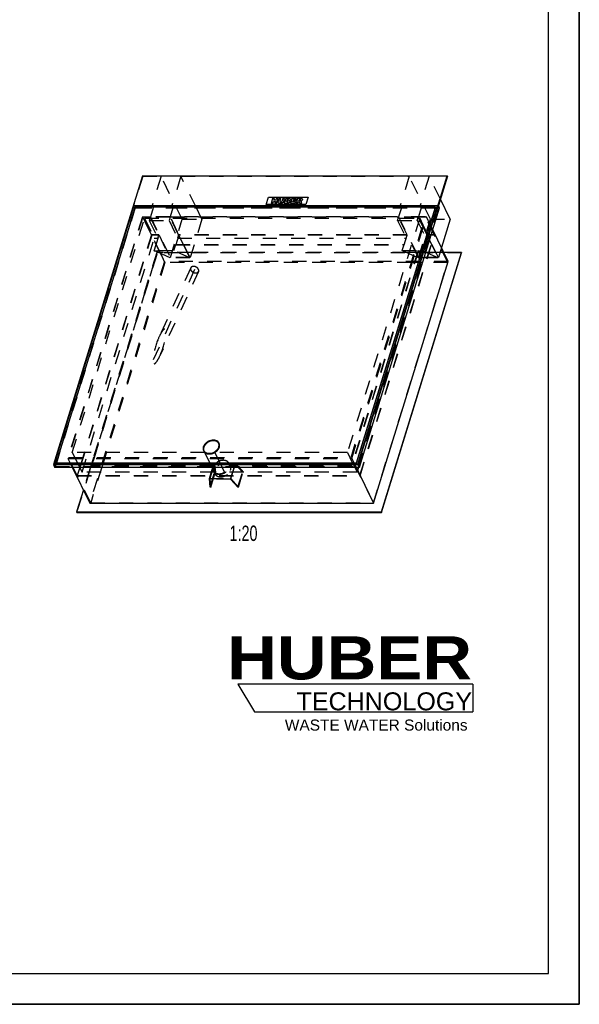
# Model space of a CAD drawing. Header units: millimetres. Extents: x 0 to 8400, y 0 to 5940.
# Tile 4 of 5: x 6577 to 8400, y 0 to 3206. Entities that reach past the tile are written whole.
import ezdxf

# ---------------------------------------------------------------- set-up
doc = ezdxf.new("R2010")
doc.units = ezdxf.units.MM
doc.header["$LTSCALE"] = 462
doc.linetypes.add('HIDDEN', pattern=[0.2, 0.1, -0.1])
doc.layers.get('0').update_dxf_attribs({"linetype": 'CONTINUOUS'})
for name, color, linetype in [('_ACHSEN', 7, 'CONTINUOUS'), ('_KURVEN', 7, 'CONTINUOUS'), ('_ZEICHNUNGSELEM', 7, 'CONTINUOUS'), ('DEFAULT_2', 8, 'HIDDEN'), ('HUBER_Logo_BL2', 7, 'CONTINUOUS')]:
    doc.layers.add(name, color=color, linetype=linetype)
doc.styles.get("Standard").update_dxf_attribs({"font": 'txt', "width": 0.7})
doc.styles.add('TEXTSTYLE_2', font='ariblk.ttf')
doc.styles.add('TEXTSTYLE_3', font='arial.ttf')

# ---------------------------------------------------------------- blocks, each defined once
blk = doc.blocks.new('HUBER_LOGO_BL2', base_point=(7675, 1007.5))
at = {"layer": 'HUBER_Logo_BL2', "color": 5, "linetype": 'CONTINUOUS'}
for p, q in [((8052.9, 1042), (7287.9, 1042)), ((7287.9, 1042), (7341.9, 952)), ((8052.9, 1042), (8052.9, 952)), ((7341.9, 952), (8052.9, 952))]:
    blk.add_line(p, q, dxfattribs=at)
at = {"layer": 'HUBER_Logo_BL2', "color": 2, "linetype": 'CONTINUOUS', "attachment_point": 3, "line_spacing_factor": 0.78}
for s, insert, char_height, width, style in [('HUBER\\P\\fArial;\\H58.5;TECHNOLOGY ', (8050.7, 1198.2), 140.4, 775.343, 'TEXTSTYLE_2'), ('WASTE WATER Solutions', (8036, 927.2), 36, 594.067, 'TEXTSTYLE_3')]:
    blk.add_mtext(s, dxfattribs=dict(at, insert=insert, char_height=char_height, width=width, style=style))

msp = doc.modelspace()

# ---------------------------------------------------------------- linework, layer by layer
at = {"color": 7, "linetype": 'CONTINUOUS'}
for p, q in [((8400, 0), (8400, 5940)), ((6977.08, 2697.1), (6686.6, 1757.11)), ((6977.08, 2697.1), (7969.98, 2697.1)), ((7679.5, 1757.11), (7969.98, 2697.1)), ((7970.59, 2695.85), (7941.06, 2600.29)), ((7970.59, 2695.85), (7969.98, 2697.1)), ((6948.9, 2599.97), (6688.92, 1758.67)), ((7938.12, 2599.97), (6948.9, 2599.97)), ((6952.29, 2593.06), (6948.9, 2599.97)), ((7678.14, 1758.67), (7938.12, 2599.97)), ((7944.72, 2592.83), (7941.06, 2600.29)), ((7979.36, 2555.99), (7947.46, 2621)), ((6952.98, 2595.27), (6695.9, 1763.37)), ((7931.14, 2595.27), (6952.98, 2595.27)), ((7674.07, 1763.37), (7931.14, 2595.27)), ((7674.68, 1762.13), (7931.75, 2594.02)), ((7683.77, 1748.4), (7944.72, 2592.83)), ((7931.14, 2595.27), (7931.75, 2594.02)), ((7935.82, 2592.51), (7931.28, 2592.51)), ((7979.36, 2555.99), (7950.83, 2463.69)), ((7973.06, 2418.39), (7922.59, 2521.23)), ((7755.15, 1602.95), (8016.1, 2447.37)), ((7755.76, 1601.7), (8016.71, 2446.13)), ((8016.1, 2447.37), (7958.84, 2447.37)), ((8016.1, 2447.37), (8016.71, 2446.13)), ((7730.03, 1631.93), (7973.06, 2418.39)), ((7177.33, 1801.93), (7176.72, 1803.18)), ((7225.81, 1825.72), (7225.2, 1826.97)), ((6695.9, 1763.37), (6696.51, 1762.13)), ((6695.9, 1763.37), (7674.07, 1763.37)), ((7674.07, 1763.37), (7674.68, 1762.13)), ((6686.6, 1757.11), (6690.87, 1748.4)), ((6686.6, 1757.11), (7679.5, 1757.11)), ((6688.92, 1758.67), (7678.14, 1758.67)), ((6690.87, 1748.4), (7683.77, 1748.4)), ((6696.17, 1762.82), (6694.89, 1758.67)), ((6696.51, 1762.13), (7674.68, 1762.13)), ((6748.13, 1748.4), (6805.28, 1631.93)), ((7672.87, 1748.4), (7730.03, 1631.93)), ((7679.5, 1757.11), (7683.77, 1748.4)), ((6784.37, 1674.54), (6762.25, 1602.95)), ((6762.25, 1602.95), (6762.86, 1601.7)), ((6762.25, 1602.95), (7755.15, 1602.95)), ((6805.28, 1631.93), (7730.03, 1631.93)), ((7755.15, 1602.95), (7755.76, 1601.7)), ((6762.86, 1601.7), (7755.76, 1601.7)), ((0, 0), (8400, 0))]:
    msp.add_line(p, q, dxfattribs=at)
at = {"color": 3, "linetype": 'CONTINUOUS'}
for p, q in [((8400, 5940), (8400, 0)), ((8400, 0), (0, 0))]:
    msp.add_line(p, q, dxfattribs=at)
at = {"color": 5, "linetype": 'CONTINUOUS'}
for p, q in [((8300, 100), (8300, 5840)), ((100, 100), (8300, 100))]:
    msp.add_line(p, q, dxfattribs=at)
at = {"color": 7, "linetype": 'CONTINUOUS'}
for points, knots in [([(7207.5, 1836.22), (7203.99, 1836.22), (7196.81, 1834.95), (7188.72, 1830.87), (7183.17, 1826.32), (7178.77, 1821.34), (7176.48, 1816.88), (7175.75, 1813.83)], [0, 0, 0, 0, 0.2546281, 0.5187276, 0.6482987, 0.772853, 1, 1, 1, 1]), ([(7225.2, 1826.97), (7224.5, 1828.39), (7222.55, 1831.08), (7218.36, 1834.05), (7213.2, 1835.85), (7209.44, 1836.22), (7207.5, 1836.22)], [0, 0, 0, 0, 0.2268552, 0.4650458, 0.7220539, 1, 1, 1, 1]), ([(7175.75, 1813.83), (7175.32, 1812.02), (7174.97, 1808.34), (7175.95, 1804.76), (7176.72, 1803.18)], [0, 0, 0, 0, 0.5145726, 1, 1, 1, 1]), ([(7176.72, 1803.18), (7177.42, 1801.75), (7179.38, 1799.06), (7183.56, 1796.1), (7188.72, 1794.29), (7192.48, 1793.92), (7194.43, 1793.92)], [0, 0, 0, 0, 0.2268552, 0.4650458, 0.7220539, 1, 1, 1, 1]), ([(7194.43, 1793.92), (7199.12, 1793.92), (7206.32, 1795.62), (7214.61, 1800.3), (7219.97, 1804.91), (7224, 1810.25), (7226.4, 1816), (7226.96, 1821.76), (7225.98, 1825.38), (7225.2, 1826.97)], [0, 0, 0, 0, 0.2699398, 0.4094269, 0.5451067, 0.6729258, 0.7905546, 0.8983622, 1, 1, 1, 1])]:
    msp.add_open_spline(points, degree=3, knots=knots, dxfattribs=at)
at = {"layer": '_ACHSEN', "color": 8, "linetype": 'HIDDEN'}
for p, q in [((7226.71, 1826.16), (7226.1, 1827.41)), ((7179.85, 1796.99), (6748.27, 1796.99)), ((7176.43, 1801.49), (7175.82, 1802.74)), ((7188.09, 1780.2), (7179.85, 1796.99)), ((7644.46, 1796.99), (7212.89, 1796.99)), ((7221.13, 1780.2), (7212.89, 1796.99)), ((7196.95, 1762.13), (7188.09, 1780.2)), ((7229.99, 1762.13), (7221.13, 1780.2)), ((7211.57, 1732.34), (6780, 1732.34)), ((7209.13, 1753.1), (6810.82, 1753.1)), ((7209.74, 1751.85), (6811.43, 1751.85)), ((7198.65, 1758.67), (7196.95, 1762.13)), ((7203.69, 1748.4), (7198.65, 1758.67)), ((7211.57, 1732.34), (7203.69, 1748.4)), ((7213.04, 1726.9), (7208.77, 1735.6)), ((7209.74, 1751.85), (7209.13, 1753.1)), ((7231.69, 1758.67), (7229.99, 1762.13)), ((7236.73, 1748.4), (7231.69, 1758.67)), ((7244.61, 1732.34), (7236.73, 1748.4)), ((7676.19, 1732.34), (7244.61, 1732.34)), ((7259.83, 1758.67), (7258.43, 1761.52)), ((7263.31, 1751.57), (7259.83, 1758.67)), ((7658.19, 1753.1), (7259.88, 1753.1)), ((7260.49, 1751.85), (7259.88, 1753.1)), ((7658.8, 1751.85), (7260.49, 1751.85))]:
    msp.add_line(p, q, dxfattribs=at)
at = {"layer": '_ACHSEN', "color": 7, "linetype": 'CONTINUOUS'}
for centre, start, end in [((7213.58, 1819.72), 28.54658, 31.54782), ((7189.57, 1807.94), 200.72912, 203.38265)]:
    msp.add_arc(centre, 14.63, start, end, dxfattribs=at)
at = {"layer": '_ACHSEN', "color": 8, "linetype": 'HIDDEN'}
for centre, radius, start, end in [((7195.99, 1807.58), 21.15, 162.82507, 164.23364), ((7189.53, 1807.92), 14.59, 203.3836, 206.13797), ((7213.62, 1819.74), 14.58, 26.13886, 28.54528), ((7208.08, 1819.56), 19.23, 346.49786, 348.05531), ((7250.03, 1745.07), 14.79, 13.0439, 26.0848)]:
    msp.add_arc(centre, radius, start, end, dxfattribs=at)
at = {"layer": '_ACHSEN', "color": 7, "linetype": 'CONTINUOUS'}
for points, knots in [([(7226.1, 1827.41), (7225.63, 1828.37), (7224.45, 1830.22), (7221.25, 1833.42), (7215.76, 1836.25), (7208.01, 1837.37), (7199.64, 1836.33), (7192.8, 1833.78), (7187.71, 1830.81), (7181.13, 1825.89), (7176.73, 1820.13), (7175.17, 1815.07)], [0, 0, 0, 0, 0.0509115, 0.1029645, 0.2135632, 0.3362482, 0.4697974, 0.6094202, 0.6796156, 0.7488696, 1, 1, 1, 1]), ([(7226.04, 1827.37), (7225.13, 1828.85), (7222.68, 1831.59), (7219.5, 1833.37), (7217.78, 1834.06)], [0, 0, 0, 0, 0.4842044, 1, 1, 1, 1]), ([(7226.75, 1815.07), (7227.39, 1817.14), (7227.87, 1820.4), (7227.25, 1824.58), (7226.54, 1826.5), (7226.1, 1827.41)], [0, 0, 0, 0, 0.5161113, 0.7604342, 1, 1, 1, 1]), ([(7175.17, 1815.07), (7174.53, 1813), (7174.05, 1809.75), (7174.67, 1805.57), (7175.38, 1803.64), (7175.82, 1802.74)], [0, 0, 0, 0, 0.5161113, 0.7604342, 1, 1, 1, 1]), ([(7175.63, 1813.33), (7175.13, 1811.56), (7174.61, 1807.97), (7175.27, 1804.38), (7175.89, 1802.76)], [0, 0, 0, 0, 0.5156782, 1, 1, 1, 1]), ([(7175.82, 1802.74), (7176.3, 1801.77), (7177.47, 1799.93), (7180.68, 1796.72), (7186.16, 1793.9), (7193.92, 1792.78), (7202.28, 1793.81), (7209.12, 1796.36), (7214.21, 1799.33), (7220.79, 1804.25), (7225.19, 1810.02), (7226.75, 1815.07)], [0, 0, 0, 0, 0.0509115, 0.1029645, 0.2135632, 0.3362482, 0.4697974, 0.6094202, 0.6796156, 0.7488696, 1, 1, 1, 1]), ([(7177.33, 1801.93), (7178.08, 1800.42), (7180.2, 1797.57), (7183.14, 1795.61), (7184.75, 1794.84)], [0, 0, 0, 0, 0.4864183, 1, 1, 1, 1]), ([(7226.9, 1815.58), (7227.26, 1817.31), (7227.51, 1820.82), (7226.55, 1824.22), (7225.81, 1825.72)], [0, 0, 0, 0, 0.5134471, 1, 1, 1, 1])]:
    msp.add_open_spline(points, degree=3, knots=knots, dxfattribs=at)
at = {"layer": '_ACHSEN', "color": 8, "linetype": 'HIDDEN'}
for points, knots in [([(7208.11, 1834.98), (7203.41, 1834.98), (7196.21, 1833.28), (7187.92, 1828.6), (7182.56, 1823.99), (7178.54, 1818.65), (7176.13, 1812.9), (7175.58, 1807.14), (7176.55, 1803.52), (7177.33, 1801.93)], [0, 0, 0, 0, 0.2699398, 0.4094269, 0.5451067, 0.6729258, 0.7905546, 0.8983622, 1, 1, 1, 1]), ([(7217.78, 1834.06), (7214.06, 1835.55), (7207.59, 1836.21), (7199.21, 1834.67), (7192.84, 1832.27), (7186.97, 1828.78), (7180.52, 1823.17), (7176.97, 1817.68), (7175.78, 1813.83)], [0, 0, 0, 0, 0.2352861, 0.3651691, 0.4989674, 0.6329248, 0.7632601, 1, 1, 1, 1]), ([(7225.81, 1825.72), (7225.11, 1827.15), (7223.16, 1829.84), (7218.97, 1832.8), (7213.81, 1834.61), (7210.05, 1834.98), (7208.11, 1834.98)], [0, 0, 0, 0, 0.2268552, 0.4650458, 0.7220539, 1, 1, 1, 1]), ([(7176.43, 1801.49), (7176.64, 1801.07), (7177.55, 1799.42), (7178.79, 1797.94), (7179.85, 1796.99)], [0, 0, 0, 0, 0.2478635, 1, 1, 1, 1]), ([(7179.85, 1796.99), (7180.76, 1796.16), (7182.84, 1794.66), (7186.45, 1793.07), (7190.49, 1792.1), (7196.43, 1791.67), (7204.22, 1792.86), (7210.1, 1795.37), (7212.89, 1796.99)], [0, 0, 0, 0, 0.1056676, 0.2170969, 0.3351133, 0.4596885, 0.7243293, 1, 1, 1, 1]), ([(7179.85, 1796.99), (7180.76, 1796.16), (7182.84, 1794.66), (7186.45, 1793.07), (7190.49, 1792.1), (7196.43, 1791.67), (7204.22, 1792.86), (7210.1, 1795.37), (7212.89, 1796.99)], [0, 0, 0, 0, 0.1056676, 0.2170969, 0.3351133, 0.4596885, 0.7243293, 1, 1, 1, 1]), ([(7195.04, 1792.68), (7198.55, 1792.68), (7205.72, 1793.95), (7213.82, 1798.03), (7219.36, 1802.58), (7223.77, 1807.56), (7226.05, 1812.02), (7226.78, 1815.07)], [0, 0, 0, 0, 0.2546281, 0.5187276, 0.6482987, 0.772853, 1, 1, 1, 1]), ([(7212.89, 1796.99), (7216.31, 1798.98), (7222.29, 1803.77), (7226.31, 1810.42), (7227.36, 1813.83)], [0, 0, 0, 0, 0.5258768, 1, 1, 1, 1]), ([(7227.36, 1813.83), (7228, 1815.9), (7228.48, 1819.15), (7227.86, 1823.33), (7227.15, 1825.26), (7226.71, 1826.16)], [0, 0, 0, 0, 0.5161113, 0.7604342, 1, 1, 1, 1]), ([(7184.75, 1794.84), (7185.5, 1794.48), (7188.78, 1793.17), (7192.35, 1792.68), (7195.04, 1792.68)], [0, 0, 0, 0, 0.23708, 1, 1, 1, 1]), ([(7258.43, 1761.52), (7257.99, 1762.41), (7256.92, 1764.13), (7254.03, 1767.16), (7249.12, 1769.95), (7242.09, 1771.37), (7234.39, 1770.91), (7226.61, 1768.63), (7217.27, 1763.6), (7211.51, 1757.65), (7209.13, 1753.1)], [0, 0, 0, 0, 0.050653, 0.1022921, 0.2112763, 0.3312744, 0.4619214, 0.5996853, 0.7392625, 1, 1, 1, 1]), ([(7208.12, 1747.94), (7207.48, 1745.86), (7207, 1742.61), (7207.62, 1738.43), (7208.33, 1736.51), (7208.77, 1735.6)], [0, 0, 0, 0, 0.5161113, 0.7604342, 1, 1, 1, 1]), ([(7209.74, 1751.85), (7209.57, 1751.53), (7208.95, 1750.27), (7208.43, 1748.94), (7208.12, 1747.94)], [0, 0, 0, 0, 0.2556699, 1, 1, 1, 1]), ([(7208.77, 1735.6), (7209.24, 1734.64), (7210.42, 1732.79), (7213.62, 1729.59), (7219.1, 1726.76), (7226.86, 1725.64), (7235.22, 1726.68), (7242.06, 1729.23), (7247.16, 1732.2), (7253.73, 1737.12), (7258.13, 1742.88), (7259.7, 1747.94)], [0, 0, 0, 0, 0.0509115, 0.1029645, 0.2135632, 0.3362482, 0.4697974, 0.6094202, 0.6796156, 0.7488696, 1, 1, 1, 1]), ([(7212.39, 1739.24), (7211.75, 1737.16), (7211.27, 1733.91), (7211.89, 1729.73), (7212.6, 1727.8), (7213.04, 1726.9)], [0, 0, 0, 0, 0.5161113, 0.7604342, 1, 1, 1, 1]), ([(7211.57, 1732.34), (7212.48, 1731.51), (7214.57, 1730.01), (7218.17, 1728.42), (7222.22, 1727.45), (7228.16, 1727.03), (7235.95, 1728.21), (7241.83, 1730.72), (7244.61, 1732.34)], [0, 0, 0, 0, 0.1056676, 0.2170969, 0.3351133, 0.4596885, 0.7243293, 1, 1, 1, 1]), ([(7263.31, 1751.57), (7262.84, 1752.53), (7261.66, 1754.38), (7258.46, 1757.59), (7252.98, 1760.41), (7245.22, 1761.53), (7236.86, 1760.5), (7230.02, 1757.94), (7224.92, 1754.97), (7218.35, 1750.06), (7213.95, 1744.29), (7212.39, 1739.24)], [0, 0, 0, 0, 0.0509115, 0.1029645, 0.2135632, 0.3362482, 0.4697974, 0.6094202, 0.6796156, 0.7488696, 1, 1, 1, 1]), ([(7213.04, 1726.9), (7213.51, 1725.94), (7214.69, 1724.09), (7217.89, 1720.88), (7223.37, 1718.06), (7231.13, 1716.94), (7239.49, 1717.97), (7246.33, 1720.53), (7251.43, 1723.5), (7258, 1728.41), (7262.4, 1734.18), (7263.97, 1739.24)], [0, 0, 0, 0, 0.0509115, 0.1029645, 0.2135632, 0.3362482, 0.4697974, 0.6094202, 0.6796156, 0.7488696, 1, 1, 1, 1]), ([(7259.88, 1753.1), (7260.02, 1754.56), (7259.94, 1757.47), (7259.05, 1760.25), (7258.43, 1761.52)], [0, 0, 0, 0, 0.5092385, 1, 1, 1, 1]), ([(7259.7, 1747.94), (7259.8, 1748.26), (7260.16, 1749.55), (7260.4, 1750.87), (7260.49, 1751.85)], [0, 0, 0, 0, 0.255631, 1, 1, 1, 1]), ([(7263.97, 1739.24), (7264.44, 1740.75), (7265.02, 1743.82), (7264.78, 1746.95), (7264.44, 1748.41)], [0, 0, 0, 0, 0.5150137, 1, 1, 1, 1])]:
    msp.add_open_spline(points, degree=3, knots=knots, dxfattribs=at)
at = {"layer": '_KURVEN', "color": 4, "linetype": 'CONTINUOUS'}
for p, q in [((7380.25, 2603.88), (7387.51, 2627.38)), ((7509.2, 2603.88), (7380.25, 2603.88)), ((7387.51, 2627.38), (7516.46, 2627.38)), ((7400.95, 2623.46), (7396.11, 2607.8)), ((7396.11, 2607.8), (7401.8, 2607.8)), ((7406.64, 2623.46), (7400.95, 2623.46)), ((7401.8, 2607.8), (7403.76, 2614.14)), ((7403.76, 2614.14), (7409.98, 2614.14)), ((7404.95, 2617.98), (7406.64, 2623.46)), ((7411.17, 2617.98), (7404.95, 2617.98)), ((7409.98, 2614.14), (7408.02, 2607.8)), ((7408.02, 2607.8), (7413.74, 2607.8)), ((7412.86, 2623.46), (7411.17, 2617.98)), ((7418.58, 2623.46), (7412.86, 2623.46)), ((7413.74, 2607.8), (7418.58, 2623.46)), ((7422.38, 2623.46), (7419.49, 2614.12)), ((7428.06, 2623.46), (7422.38, 2623.46)), ((7425.1, 2613.9), (7428.06, 2623.46)), ((7434.35, 2623.46), (7431.39, 2613.9)), ((7440.03, 2623.46), (7434.35, 2623.46)), ((7437.14, 2614.12), (7440.03, 2623.46)), ((7443.81, 2623.46), (7438.97, 2607.8)), ((7438.97, 2607.8), (7448.8, 2607.8)), ((7454.47, 2623.46), (7443.81, 2623.46)), ((7445.75, 2611.16), (7446.73, 2614.34)), ((7448.66, 2611.16), (7445.75, 2611.16)), ((7446.73, 2614.34), (7449.62, 2614.34)), ((7447.66, 2617.32), (7448.57, 2620.29)), ((7450.13, 2617.32), (7447.66, 2617.32)), ((7448.57, 2620.29), (7451.09, 2620.29)), ((7463.8, 2623.46), (7458.96, 2607.8)), ((7458.96, 2607.8), (7474.49, 2607.8)), ((7479.06, 2623.46), (7463.8, 2623.46)), ((7465.76, 2611.35), (7466.72, 2614.43)), ((7475.59, 2611.35), (7465.76, 2611.35)), ((7466.72, 2614.43), (7475.58, 2614.43)), ((7467.71, 2617.63), (7468.48, 2620.12)), ((7476.56, 2617.63), (7467.71, 2617.63)), ((7468.48, 2620.12), (7478.03, 2620.12)), ((7474.49, 2607.8), (7475.59, 2611.35)), ((7475.58, 2614.43), (7476.56, 2617.63)), ((7482.48, 2623.46), (7477.64, 2607.8)), ((7477.64, 2607.8), (7483.35, 2607.8)), ((7478.03, 2620.12), (7479.06, 2623.46)), ((7491.96, 2623.46), (7482.48, 2623.46)), ((7483.35, 2607.8), (7485.32, 2614.16)), ((7485.32, 2614.16), (7485.82, 2614.16)), ((7486.23, 2617.12), (7487.22, 2620.3)), ((7488.63, 2617.12), (7486.23, 2617.12)), ((7487.22, 2620.3), (7489.72, 2620.3)), ((7487.76, 2612.59), (7489.32, 2607.8)), ((7489.32, 2607.8), (7495.76, 2607.8)), ((7495.76, 2607.8), (7494.39, 2612.33)), ((7516.46, 2627.38), (7509.2, 2603.88))]:
    msp.add_line(p, q, dxfattribs=at)
at = {"layer": '_KURVEN', "color": 8, "linetype": 'HIDDEN'}
msp.add_line((7146.82, 2391.89), (7010.89, 2095.18), dxfattribs=at)
at = {"layer": '_KURVEN', "color": 4, "linetype": 'CONTINUOUS'}
for points in [[(7419.2, 2611.47), (7419.16, 2612.48), (7419.25, 2613.36), (7419.49, 2614.12)], [(7419.85, 2609.67), (7419.44, 2610.26), (7419.22, 2610.85), (7419.2, 2611.47)], [(7421.39, 2608.32), (7420.77, 2608.64), (7420.26, 2609.09), (7419.85, 2609.67)], [(7423.85, 2607.69), (7422.82, 2607.8), (7421.99, 2608), (7421.39, 2608.32)], [(7426.74, 2607.53), (7425.83, 2607.53), (7424.87, 2607.58), (7423.85, 2607.69)], [(7425.1, 2613.9), (7424.84, 2613.05), (7424.91, 2612.38), (7425.31, 2611.9)], [(7425.31, 2611.9), (7425.72, 2611.42), (7426.42, 2611.19), (7427.41, 2611.19)], [(7430.88, 2608.05), (7429.67, 2607.71), (7428.28, 2607.53), (7426.74, 2607.53)], [(7427.41, 2611.19), (7428.39, 2611.19), (7429.23, 2611.42), (7429.93, 2611.89)], [(7429.93, 2611.89), (7430.63, 2612.36), (7431.13, 2613.03), (7431.39, 2613.9)], [(7433.56, 2609.35), (7432.64, 2608.73), (7431.75, 2608.3), (7430.88, 2608.05)], [(7435.82, 2611.51), (7435.23, 2610.68), (7434.48, 2609.97), (7433.56, 2609.35)], [(7437.14, 2614.12), (7436.86, 2613.2), (7436.41, 2612.33), (7435.82, 2611.51)], [(7448.66, 2611.16), (7449.64, 2611.16), (7450.37, 2611.3), (7450.87, 2611.6)], [(7451.41, 2608.01), (7450.09, 2607.86), (7449.21, 2607.8), (7448.8, 2607.8)], [(7451.58, 2613.91), (7451.26, 2614.19), (7450.62, 2614.34), (7449.62, 2614.34)], [(7450.13, 2617.32), (7451.01, 2617.32), (7451.67, 2617.45), (7452.1, 2617.7)], [(7450.87, 2611.6), (7451.36, 2611.9), (7451.68, 2612.3), (7451.84, 2612.8)], [(7452.78, 2619.91), (7452.51, 2620.16), (7451.94, 2620.29), (7451.09, 2620.29)], [(7453.73, 2608.52), (7453.18, 2608.29), (7452.4, 2608.12), (7451.41, 2608.01)], [(7451.84, 2612.8), (7451.98, 2613.26), (7451.89, 2613.63), (7451.58, 2613.91)], [(7452.1, 2617.7), (7452.53, 2617.96), (7452.82, 2618.35), (7452.98, 2618.84)], [(7452.98, 2618.84), (7453.11, 2619.29), (7453.05, 2619.65), (7452.78, 2619.91)], [(7456.03, 2610.06), (7455.38, 2609.41), (7454.62, 2608.9), (7453.73, 2608.52)], [(7454.47, 2623.46), (7456.24, 2623.46), (7457.48, 2623.09), (7458.21, 2622.34)], [(7457.03, 2617.18), (7456.43, 2616.73), (7455.66, 2616.39), (7454.72, 2616.13)], [(7454.72, 2616.13), (7455.95, 2615.86), (7456.77, 2615.4), (7457.2, 2614.73)], [(7457.37, 2612.25), (7457.12, 2611.44), (7456.67, 2610.71), (7456.03, 2610.06)], [(7458.78, 2619.56), (7458.49, 2618.63), (7457.91, 2617.84), (7457.03, 2617.18)], [(7457.2, 2614.73), (7457.62, 2614.07), (7457.68, 2613.25), (7457.37, 2612.25)], [(7458.21, 2622.34), (7458.93, 2621.59), (7459.12, 2620.67), (7458.78, 2619.56)], [(7487.09, 2613.79), (7486.76, 2614.03), (7486.34, 2614.16), (7485.82, 2614.16)], [(7487.76, 2612.59), (7487.56, 2613.2), (7487.35, 2613.6), (7487.09, 2613.79)], [(7488.63, 2617.12), (7488.88, 2617.12), (7489.41, 2617.18), (7490.21, 2617.32)], [(7491.71, 2619.89), (7491.42, 2620.16), (7490.75, 2620.3), (7489.72, 2620.3)], [(7490.21, 2617.32), (7490.6, 2617.39), (7490.95, 2617.56), (7491.28, 2617.82)], [(7491.28, 2617.82), (7491.59, 2618.08), (7491.82, 2618.39), (7491.92, 2618.73)], [(7491.92, 2618.73), (7492.08, 2619.23), (7492.01, 2619.62), (7491.71, 2619.89)], [(7494.13, 2615.32), (7493.57, 2615.08), (7492.84, 2614.87), (7491.94, 2614.71)], [(7491.94, 2614.71), (7492.55, 2614.51), (7492.99, 2614.32), (7493.24, 2614.13)], [(7491.96, 2623.46), (7493.72, 2623.46), (7495.03, 2623.34), (7495.88, 2623.08)], [(7493.24, 2614.13), (7493.41, 2614), (7493.63, 2613.73), (7493.9, 2613.3)], [(7493.9, 2613.3), (7494.16, 2612.89), (7494.33, 2612.56), (7494.39, 2612.33)], [(7496.4, 2616.86), (7495.77, 2616.23), (7495.01, 2615.72), (7494.13, 2615.32)], [(7495.88, 2623.08), (7496.73, 2622.82), (7497.32, 2622.34), (7497.68, 2621.65)], [(7497.76, 2619.12), (7497.49, 2618.24), (7497.03, 2617.49), (7496.4, 2616.86)], [(7497.68, 2621.65), (7498.04, 2620.95), (7498.06, 2620.11), (7497.76, 2619.12)]]:
    msp.add_open_spline(points, degree=3, dxfattribs=at)
at = {"layer": 'DEFAULT_2', "color": 8, "linetype": 'HIDDEN'}
for p, q in [((6977.69, 2695.85), (6948.15, 2600.29)), ((6977.69, 2695.85), (6977.08, 2697.1)), ((6977.69, 2695.85), (7037.56, 2695.85)), ((7037.56, 2695.85), (7008.02, 2600.29)), ((7106.19, 2555.99), (7037.56, 2695.85)), ((7102.03, 2695.85), (7072.5, 2600.29)), ((7102.03, 2695.85), (7846.25, 2695.85)), ((7151.39, 2595.27), (7102.03, 2695.85)), ((7846.25, 2695.85), (7816.71, 2600.29)), ((7914.88, 2555.99), (7846.25, 2695.85)), ((7910.72, 2695.85), (7881.19, 2600.29)), ((7970.59, 2695.85), (7910.72, 2695.85)), ((7947.46, 2621), (7910.72, 2695.85)), ((6951.81, 2592.83), (6948.15, 2600.29)), ((6948.15, 2600.29), (7008.02, 2600.29)), ((7008.02, 2600.29), (7011.68, 2592.83)), ((7072.5, 2600.29), (7816.71, 2600.29)), ((7076.16, 2592.83), (7072.5, 2600.29)), ((7816.71, 2600.29), (7820.38, 2592.83)), ((7881.19, 2600.29), (7941.06, 2600.29)), ((7884.85, 2592.83), (7881.19, 2600.29)), ((7941.78, 2592.51), (7938.12, 2599.97)), ((6951.81, 2592.83), (6690.87, 1748.4)), ((6952.56, 2592.51), (6696.17, 1762.82)), ((6953.59, 2594.02), (6696.51, 1762.13)), ((6951.81, 2592.83), (7011.68, 2592.83)), ((6952.56, 2592.51), (6952.29, 2593.06)), ((7931.28, 2592.51), (6952.56, 2592.51)), ((6952.98, 2595.27), (6953.59, 2594.02)), ((7931.75, 2594.02), (6953.59, 2594.02)), ((7011.68, 2592.83), (7002.73, 2563.85)), ((7076.16, 2592.83), (7067.2, 2563.85)), ((7076.16, 2592.83), (7820.38, 2592.83)), ((7170.66, 2555.99), (7151.39, 2595.27)), ((7681.8, 1751.21), (7941.78, 2592.51)), ((7820.38, 2592.83), (7811.42, 2563.85)), ((7884.85, 2592.83), (7875.89, 2563.85)), ((7944.72, 2592.83), (7884.85, 2592.83)), ((7941.78, 2592.51), (7935.82, 2592.51)), ((6976.94, 2563.85), (6733.9, 1777.39)), ((6977.69, 2563.52), (6735.62, 1780.2)), ((6748.27, 1796.99), (6983.8, 2559.16)), ((6976.94, 2563.85), (7002.73, 2563.85)), ((6976.94, 2563.85), (7048.32, 2418.39)), ((7006.36, 2505.09), (6977.69, 2563.52)), ((7898.75, 2563.52), (6977.69, 2563.52)), ((6983.8, 2559.16), (7879.99, 2559.16)), ((6983.8, 2559.16), (7015.53, 2494.52)), ((7002.24, 2562.28), (6998.98, 2551.7)), ((6998.98, 2551.7), (7063.45, 2551.7)), ((6998.98, 2551.7), (7027.04, 2494.52)), ((7002.24, 2562.28), (7030.31, 2505.09)), ((7066.72, 2562.28), (7002.24, 2562.28)), ((7002.73, 2563.85), (7067.7, 2431.44)), ((7066.72, 2562.28), (7063.45, 2551.7)), ((7063.45, 2551.7), (7091.51, 2494.52)), ((7094.78, 2505.09), (7066.72, 2562.28)), ((7067.2, 2563.85), (7811.42, 2563.85)), ((7132.18, 2431.44), (7067.2, 2563.85)), ((7067.7, 2431.44), (7106.19, 2555.99)), ((7106.19, 2555.99), (7170.66, 2555.99)), ((7170.66, 2555.99), (7144.87, 2472.52)), ((7879.99, 2559.16), (7644.46, 1796.99)), ((7656.68, 1780.2), (7898.75, 2563.52)), ((7658.65, 1777.39), (7901.68, 2563.85)), ((7807.67, 2551.7), (7810.93, 2562.28)), ((7807.67, 2551.7), (7872.14, 2551.7)), ((7807.67, 2551.7), (7835.73, 2494.52)), ((7839, 2505.09), (7810.93, 2562.28)), ((7875.41, 2562.28), (7810.93, 2562.28)), ((7811.42, 2563.85), (7876.39, 2431.44)), ((7872.14, 2551.7), (7875.41, 2562.28)), ((7872.14, 2551.7), (7900.2, 2494.52)), ((7875.41, 2562.28), (7889.49, 2533.58)), ((7875.89, 2563.85), (7901.68, 2563.85)), ((7940.87, 2431.44), (7875.89, 2563.85)), ((7876.39, 2431.44), (7914.88, 2555.99)), ((7879.99, 2559.16), (7890.67, 2537.4)), ((7889.49, 2533.58), (7903.47, 2505.09)), ((7890.67, 2537.4), (7905.14, 2507.91)), ((7927.42, 2505.09), (7898.75, 2563.52)), ((7914.41, 2537.91), (7901.68, 2563.85)), ((7917.19, 2532.24), (7914.41, 2537.91)), ((7914.88, 2555.99), (7979.36, 2555.99)), ((7006.97, 2503.85), (6764.9, 1720.52)), ((7006.36, 2505.09), (6782.35, 1780.2)), ((7030.31, 2505.09), (7006.36, 2505.09)), ((7030.92, 2503.85), (7006.97, 2503.85)), ((7036.37, 2443.94), (7006.97, 2503.85)), ((7015.36, 2453.52), (7030.92, 2503.85)), ((7027.04, 2494.52), (7030.31, 2505.09)), ((7030.92, 2503.85), (7067.22, 2429.88)), ((7095.39, 2503.85), (7085.71, 2472.52)), ((7094.78, 2505.09), (7091.51, 2494.52)), ((7839, 2505.09), (7094.78, 2505.09)), ((7839.61, 2503.85), (7095.39, 2503.85)), ((7110.77, 2472.52), (7095.39, 2503.85)), ((7685.35, 1721.76), (7927.42, 2505.09)), ((7685.96, 1720.52), (7928.03, 2503.85)), ((7829.93, 2472.52), (7839.61, 2503.85)), ((7835.73, 2494.52), (7839, 2505.09)), ((7875.91, 2429.88), (7839.61, 2503.85)), ((7904.08, 2503.85), (7888.53, 2453.52)), ((7903.47, 2505.09), (7900.2, 2494.52)), ((7904.27, 2505.09), (7903.47, 2505.09)), ((7928.03, 2503.85), (7904.08, 2503.85)), ((7904.08, 2503.85), (7906.74, 2498.43)), ((7906.53, 2505.09), (7904.27, 2505.09)), ((7905.14, 2507.91), (7907.92, 2502.25)), ((7908.8, 2505.09), (7906.53, 2505.09)), ((7907.92, 2502.25), (7911.72, 2494.52)), ((7917.61, 2505.09), (7908.8, 2505.09)), ((7922.59, 2521.23), (7917.19, 2532.24)), ((7927.42, 2505.09), (7917.61, 2505.09)), ((7971.35, 2415.58), (7928.03, 2503.85)), ((6780, 1732.34), (7015.53, 2494.52)), ((7015.53, 2494.52), (7027.04, 2494.52)), ((7078.97, 2453.92), (7085.1, 2473.76)), ((7085.1, 2473.76), (7829.32, 2473.76)), ((7085.71, 2472.52), (7085.1, 2473.76)), ((7085.71, 2472.52), (7829.93, 2472.52)), ((7091.51, 2494.52), (7835.73, 2494.52)), ((7131.69, 2429.88), (7110.77, 2472.52)), ((7144.87, 2472.52), (7132.18, 2431.44)), ((7911.72, 2494.52), (7681.15, 1748.4)), ((7823.18, 2453.92), (7829.32, 2473.76)), ((7829.93, 2472.52), (7829.32, 2473.76)), ((7900.2, 2494.52), (7911.72, 2494.52)), ((7906.74, 2498.43), (7912.14, 2487.42)), ((7912.14, 2487.42), (7940.38, 2429.88)), ((7023.8, 2446.13), (6762.86, 1601.7)), ((6810.82, 1753.1), (7027.39, 2453.92)), ((7023.19, 2447.37), (6817.02, 1780.2)), ((6820.19, 1780.2), (7028.26, 2453.52)), ((7015.36, 2453.52), (7028.26, 2453.52)), ((7026.67, 2448.37), (7015.36, 2453.52)), ((7023.19, 2447.37), (7023.8, 2446.13)), ((7026.36, 2447.37), (7023.19, 2447.37)), ((8016.71, 2446.13), (7023.8, 2446.13)), ((7028.85, 2447.37), (7026.36, 2447.37)), ((7067.22, 2429.88), (7026.67, 2448.37)), ((7027.39, 2453.92), (7078.97, 2453.92)), ((7028.26, 2453.52), (7027.39, 2453.92)), ((7137.1, 2447.37), (7028.85, 2447.37)), ((7050.29, 2415.58), (7036.37, 2443.94)), ((7131.69, 2429.88), (7078.97, 2453.92)), ((7837.54, 2447.37), (7137.1, 2447.37)), ((7874.76, 2453.92), (7658.19, 1753.1)), ((7875.64, 2453.52), (7658.8, 1751.85)), ((7823.18, 2453.92), (7874.76, 2453.92)), ((7859.73, 2437.26), (7823.18, 2453.92)), ((7862.85, 2447.37), (7837.54, 2447.37)), ((7875.91, 2429.88), (7859.73, 2437.26)), ((7886.43, 2447.37), (7862.85, 2447.37)), ((7875.64, 2453.52), (7874.76, 2453.92)), ((7875.64, 2453.52), (7888.53, 2453.52)), ((7890.97, 2447.37), (7886.43, 2447.37)), ((7892.33, 2451.79), (7888.53, 2453.52)), ((7899.77, 2447.37), (7890.97, 2447.37)), ((7900.05, 2448.27), (7892.33, 2451.79)), ((7945.79, 2447.37), (7899.77, 2447.37)), ((7940.38, 2429.88), (7900.05, 2448.27)), ((7950.83, 2463.69), (7940.87, 2431.44)), ((7958.84, 2447.37), (7945.79, 2447.37)), ((7048.32, 2418.39), (6805.28, 1631.93)), ((7050.29, 2415.58), (6853.94, 1780.2)), ((7973.06, 2418.39), (7048.32, 2418.39)), ((7853.03, 2415.58), (7050.29, 2415.58)), ((7131.69, 2429.88), (7067.22, 2429.88)), ((7132.18, 2431.44), (7067.7, 2431.44)), ((7729.28, 1632.25), (7971.35, 2415.58)), ((7876.61, 2415.58), (7853.03, 2415.58)), ((7881.03, 2429.88), (7875.91, 2429.88)), ((7940.87, 2431.44), (7876.39, 2431.44)), ((7881.14, 2415.58), (7876.61, 2415.58)), ((7885.56, 2429.88), (7881.03, 2429.88)), ((7889.94, 2415.58), (7881.14, 2415.58)), ((7894.36, 2429.88), (7885.56, 2429.88)), ((7971.35, 2415.58), (7889.94, 2415.58)), ((7940.38, 2429.88), (7894.36, 2429.88)), ((7134.09, 2397.72), (7031.01, 2172.72)), ((7159.55, 2386.06), (7033.53, 2111)), ((6748.27, 1796.99), (6756.51, 1780.2)), ((7644.46, 1796.99), (7652.7, 1780.2)), ((6733.9, 1777.39), (7658.65, 1777.39)), ((6733.9, 1777.39), (6741.39, 1762.13)), ((6764.29, 1721.76), (6735.62, 1780.2)), ((6735.62, 1780.2), (7656.68, 1780.2)), ((6756.51, 1780.2), (6765.38, 1762.13)), ((6782.35, 1780.2), (6776.77, 1762.13)), ((6817.02, 1780.2), (6811.44, 1762.13)), ((6814.6, 1762.13), (6820.19, 1780.2)), ((6853.94, 1780.2), (6848.35, 1762.13)), ((7652.7, 1780.2), (7661.57, 1762.13)), ((7685.35, 1721.76), (7656.68, 1780.2)), ((7658.65, 1777.39), (7666.14, 1762.13)), ((6692.58, 1751.21), (6688.92, 1758.67)), ((6694.89, 1758.67), (6692.58, 1751.21)), ((6692.58, 1751.21), (7681.8, 1751.21)), ((6741.39, 1762.13), (6743.09, 1758.67)), ((6743.09, 1758.67), (6748.13, 1748.4)), ((6772.37, 1747.89), (6764.29, 1721.76)), ((6765.38, 1762.13), (6767.07, 1758.67)), ((6767.07, 1758.67), (6772.11, 1748.4)), ((6772.11, 1748.4), (6780, 1732.34)), ((6772.52, 1748.4), (6772.37, 1747.89)), ((6775.7, 1758.67), (6772.52, 1748.4)), ((6776.77, 1762.13), (6775.7, 1758.67)), ((6807.2, 1748.4), (6784.37, 1674.54)), ((6810.37, 1758.67), (6807.2, 1748.4)), ((6844.11, 1748.4), (6808.22, 1632.25)), ((6811.44, 1762.13), (6810.37, 1758.67)), ((6811.43, 1751.85), (6810.82, 1753.1)), ((6811.43, 1751.85), (6813.53, 1758.67)), ((6813.53, 1758.67), (6814.6, 1762.13)), ((6847.29, 1758.67), (6844.11, 1748.4)), ((6848.35, 1762.13), (6847.29, 1758.67)), ((7194.78, 1711.51), (7206.18, 1748.4)), ((7196.81, 1710.26), (7211.81, 1758.83)), ((7197.37, 1683.86), (7212.38, 1732.42)), ((7206.18, 1748.4), (7209.36, 1758.67)), ((7209.36, 1758.67), (7209.79, 1760.07)), ((7212.38, 1732.42), (7209.79, 1760.07)), ((7209.79, 1760.07), (7259.14, 1760.07)), ((7279.14, 1758.83), (7211.81, 1758.83)), ((7211.81, 1758.83), (7211.83, 1758.67)), ((7211.83, 1758.67), (7212.79, 1748.4)), ((7214.32, 1732.1), (7212.38, 1732.42)), ((7212.79, 1748.4), (7214.32, 1732.1)), ((7212.84, 1727.31), (7214.32, 1732.1)), ((7259.14, 1760.07), (7279.94, 1760.07)), ((7264.13, 1710.26), (7279.14, 1758.83)), ((7264.93, 1711.51), (7276.33, 1748.4)), ((7276.33, 1748.4), (7279.51, 1758.67)), ((7302.87, 1732.1), (7279.14, 1758.83)), ((7279.51, 1758.67), (7279.94, 1760.07)), ((7279.94, 1760.07), (7281.18, 1758.67)), ((7281.18, 1758.67), (7290.3, 1748.4)), ((7287.86, 1683.54), (7302.87, 1732.1)), ((7289.48, 1683.86), (7304.49, 1732.42)), ((7290.3, 1748.4), (7304.49, 1732.42)), ((7304.49, 1732.42), (7302.87, 1732.1)), ((7658.8, 1751.85), (7658.19, 1753.1)), ((7661.57, 1762.13), (7663.27, 1758.67)), ((7663.27, 1758.67), (7668.3, 1748.4)), ((7666.14, 1762.13), (7667.83, 1758.67)), ((7667.83, 1758.67), (7672.87, 1748.4)), ((7668.3, 1748.4), (7676.19, 1732.34)), ((7681.15, 1748.4), (7676.19, 1732.34)), ((7681.8, 1751.21), (7678.14, 1758.67)), ((6764.29, 1721.76), (7685.35, 1721.76)), ((6764.9, 1720.52), (7685.96, 1720.52)), ((6808.22, 1632.25), (6764.9, 1720.52)), ((7197.37, 1683.86), (7194.78, 1711.51)), ((7194.78, 1711.51), (7264.93, 1711.51)), ((7264.13, 1710.26), (7196.81, 1710.26)), ((7196.81, 1710.26), (7199.31, 1683.54)), ((7199.31, 1683.54), (7212.84, 1727.31)), ((7287.86, 1683.54), (7264.13, 1710.26)), ((7264.93, 1711.51), (7289.48, 1683.86)), ((7729.28, 1632.25), (7685.96, 1720.52)), ((7199.31, 1683.54), (7197.37, 1683.86)), ((7289.48, 1683.86), (7287.86, 1683.54)), ((6808.22, 1632.25), (7729.28, 1632.25))]:
    msp.add_line(p, q, dxfattribs=at)
for start_param, end_param in [(0.0672502, 1.0596932), (-2.0818994, 0.0672502), (1.0596932, 3.2088429), (-3.0743424, -2.0818994)]:
    msp.add_ellipse((7032.27, 2141.86), major_axis=(18.27, 56.32), ratio=0.2076142, start_param=start_param, end_param=end_param, dxfattribs=at)
for points, knots in [([(7134.09, 2397.72), (7133.72, 2396.91), (7133.29, 2395.08), (7133.67, 2392.19), (7134.99, 2389.33), (7137.91, 2385.7), (7143.05, 2382.33), (7147.93, 2381.22), (7150.35, 2381.22)], [0, 0, 0, 0, 0.0998646, 0.2063707, 0.3234114, 0.4513735, 0.7272034, 1, 1, 1, 1]), ([(7143.29, 2402.56), (7142.26, 2402.56), (7140.29, 2402.36), (7137.59, 2401.42), (7135.42, 2399.87), (7134.43, 2398.46), (7134.09, 2397.72)], [0, 0, 0, 0, 0.281123, 0.539147, 0.7760282, 1, 1, 1, 1]), ([(7159.55, 2386.06), (7159.92, 2386.86), (7160.35, 2388.69), (7159.97, 2391.58), (7158.65, 2394.45), (7155.73, 2398.08), (7150.59, 2401.45), (7145.71, 2402.56), (7143.29, 2402.56)], [0, 0, 0, 0, 0.0998646, 0.2063707, 0.3234114, 0.4513735, 0.7272034, 1, 1, 1, 1]), ([(7150.35, 2381.22), (7151.38, 2381.22), (7153.35, 2381.41), (7156.05, 2382.36), (7158.22, 2383.9), (7159.21, 2385.31), (7159.55, 2386.06)], [0, 0, 0, 0, 0.281123, 0.539147, 0.7760282, 1, 1, 1, 1])]:
    msp.add_open_spline(points, degree=3, knots=knots, dxfattribs=at)

# ---------------------------------------------------------------- block references
at = {"layer": 'HUBER_Logo_BL2'}
msp.add_blockref('HUBER_LOGO_BL2', (7674.99, 1007.48), dxfattribs=at)

# ---------------------------------------------------------------- texts
at = {"layer": '_ZEICHNUNGSELEM', "color": 2, "linetype": 'CONTINUOUS', "insert": (7351.65, 1558.54), "char_height": 50, "width": 187.5, "attachment_point": 3, "line_spacing_factor": 0.9}
msp.add_mtext('1:20', dxfattribs=at)

doc.saveas('drawing.dxf')
